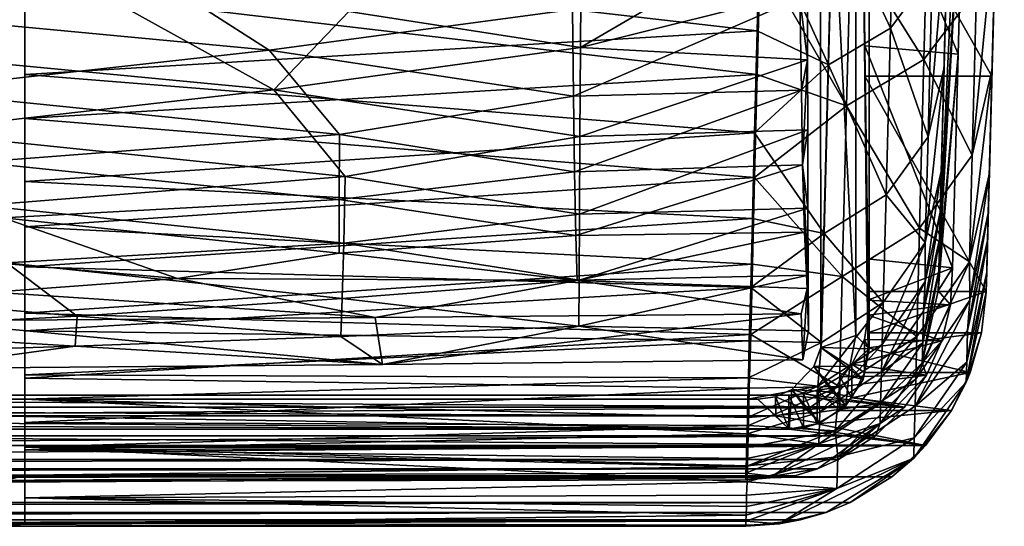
# Model space of a CAD drawing. Header units: inches. Extents: x -5.6 to 5.6, y -5.5 to 0.1.
# Tile 7 of 9: x 3.1 to 5.6, y -5.5 to -4.3. Entities that reach past the tile are written whole.
import ezdxf

# ---------------------------------------------------------------- set-up
doc = ezdxf.new("R2010")
doc.units = ezdxf.units.IN
doc.layers.get('0').update_dxf_attribs({"true_color": 0xc2ced6})

msp = doc.modelspace()

# ---------------------------------------------------------------- linework, layer by layer
for points in [[(5.2338, -0.5202), (5.1138, -3.3176), (5.115, -5.0732), (5.2338, -0.5202)], [(5.2338, -0.5202), (5.115, -5.0732), (5.2338, -5.0764), (5.2338, -0.5202)], [(5.2338, -0.5202), (5.2338, -5.0764), (5.2011, -2.8028), (5.2338, -0.5202)], [(5.2011, -2.8028), (5.2011, -5.0436), (5.1138, -3.3176), (5.2011, -2.8028)], [(5.2011, -2.8028), (5.2338, -5.0764), (5.2011, -5.0436), (5.2011, -2.8028)], [(5.4066, -4.807), (5.428, -3.9899), (5.4827, -3.2027), (5.4066, -4.807)], [(5.4066, -4.807), (5.4827, -3.2027), (5.4671, -3.7933), (5.4066, -4.807)], [(5.5247, -4.8101), (5.5656, -3.2463), (5.5461, -3.993), (5.5247, -4.8101)], [(5.5247, -4.8101), (5.55, -3.8425), (5.5656, -3.2463), (5.5247, -4.8101)], [(5.115, -5.0732), (5.1138, -3.3176), (5.2011, -5.0436), (5.115, -5.0732)], [(5.115, -5.0732), (5.1138, -3.3176), (5.1138, -3.3176), (5.115, -5.0732)], [(5.1138, -3.3176), (5.115, -5.0732), (5.115, -5.0732), (5.1138, -3.3176)], [(5.2169, -3.7755), (5.2228, -4.3322), (5.4524, -4.3523), (5.2169, -3.7755)], [(5.4671, -3.7933), (5.2169, -3.7755), (5.4524, -4.3523), (5.4671, -3.7933)], [(5.2228, -4.3322), (5.2169, -3.7755), (5.2169, -3.8425), (5.2228, -4.3322)], [(5.4066, -4.807), (5.4671, -3.7933), (5.4046, -4.8845), (5.4066, -4.807)], [(5.4671, -3.7933), (5.4524, -4.3523), (5.4046, -4.8845), (5.4671, -3.7933)], [(5.2169, -3.8425), (5.5352, -4.4067), (5.2228, -4.4067), (5.2169, -3.8425)], [(5.55, -3.8425), (5.5352, -4.4067), (5.2169, -3.8425), (5.55, -3.8425)], [(5.2169, -3.8425), (5.2228, -4.4067), (5.2228, -4.3322), (5.2169, -3.8425)], [(5.5247, -4.8101), (5.5227, -4.8876), (5.55, -3.8425), (5.5247, -4.8101)], [(5.55, -3.8425), (5.5227, -4.8876), (5.5352, -4.4067), (5.55, -3.8425)], [(5.1439, -3.9837), (5.2958, -3.8975), (5.2858, -4.2884), (5.1439, -3.9837)], [(5.3889, -4.152), (5.2858, -4.2884), (5.2958, -3.8975), (5.3889, -4.152)], [(4.9658, -4.0073), (5.1439, -3.9837), (5.1339, -4.3788), (4.9658, -4.0073)], [(5.2858, -4.2884), (5.1339, -4.3788), (5.1439, -3.9837), (5.2858, -4.2884)], [(5.3683, -4.3661), (5.3784, -3.9718), (5.1885, -4.0795), (5.3683, -4.3661)], [(5.3784, -3.9718), (5.3683, -4.3661), (5.4971, -4.1957), (5.3784, -3.9718)], [(4.9658, -4.0073), (4.9586, -4.2957), (3.1605, -4.0875), (4.9658, -4.0073)], [(4.5248, -4.3361), (4.5264, -4.0914), (5.0831, -4.0107), (4.5248, -4.3361)], [(5.0831, -4.0107), (5.0827, -4.1961), (4.5248, -4.3361), (5.0831, -4.0107)], [(5.1339, -4.3788), (4.9586, -4.2957), (4.9658, -4.0073), (5.1339, -4.3788)], [(5.428, -3.9899), (5.4176, -4.3856), (5.3784, -4.5554), (5.428, -3.9899)], [(5.3784, -4.5554), (5.3889, -4.152), (5.428, -3.9899), (5.3784, -4.5554)], [(5.4176, -4.3856), (5.428, -3.9899), (5.4066, -4.807), (5.4176, -4.3856)], [(5.5461, -3.993), (5.4971, -4.1957), (5.4866, -4.6009), (5.5461, -3.993)], [(5.4866, -4.6009), (5.5357, -4.3887), (5.5461, -3.993), (5.4866, -4.6009)], [(5.5357, -4.3887), (5.5247, -4.8101), (5.5461, -3.993), (5.5357, -4.3887)], [(5.1784, -4.4792), (5.1885, -4.0795), (4.9658, -4.1104), (5.1784, -4.4792)], [(5.1885, -4.0795), (5.1784, -4.4792), (5.3683, -4.3661), (5.1885, -4.0795)], [(3.7609, -4.3428), (3.3905, -4.1053), (2.6496, -4.2381), (3.7609, -4.3428)], [(4.9586, -4.2957), (3.1605, -4.4029), (3.1605, -4.0875), (4.9586, -4.2957)], [(3.1605, -4.0875), (3.1605, -4.4029), (3.1605, -4.5109), (3.1605, -4.0875)], [(3.1605, -4.5109), (3.1605, -4.1917), (3.1605, -4.0875), (3.1605, -4.5109)], [(3.3905, -4.1053), (3.7609, -4.3428), (4.5052, -4.2432), (3.3905, -4.1053)], [(3.9563, -4.2476), (4.5264, -4.0914), (4.5248, -4.3361), (3.9563, -4.2476)], [(4.9658, -4.1104), (3.1605, -4.1917), (4.9586, -4.4024), (4.9658, -4.1104)], [(4.9658, -4.1104), (4.9586, -4.4024), (5.1784, -4.4792), (4.9658, -4.1104)], [(5.2858, -4.2884), (5.3889, -4.152), (5.3784, -4.5554), (5.2858, -4.2884)], [(2.6678, -4.3345), (3.3192, -4.1887), (3.7723, -4.4398), (2.6678, -4.3345)], [(4.9586, -4.4024), (3.1605, -4.1917), (3.1605, -4.5109), (4.9586, -4.4024)], [(3.3192, -4.1887), (3.9563, -4.2476), (3.7723, -4.4398), (3.3192, -4.1887)], [(4.5248, -4.3361), (5.0827, -4.1961), (5.0827, -4.3667), (4.5248, -4.3361)], [(5.0827, -4.3667), (5.0827, -4.1961), (5.0634, -4.2147), (5.0827, -4.3667)], [(5.4866, -4.6009), (5.4971, -4.1957), (5.3683, -4.3661), (5.4866, -4.6009)], [(5.0634, -4.2147), (4.5052, -4.2432), (4.5076, -4.4557), (5.0634, -4.2147)], [(4.5076, -4.4557), (5.0676, -4.4413), (5.0634, -4.2147), (4.5076, -4.4557)], [(5.0827, -4.3667), (5.0634, -4.2147), (5.0676, -4.4413), (5.0827, -4.3667)], [(2.6496, -4.2381), (2.8658, -4.4417), (3.7609, -4.3428), (2.6496, -4.2381)], [(4.5076, -4.4557), (4.5052, -4.2432), (3.7609, -4.3428), (4.5076, -4.4557)], [(3.9563, -4.2476), (4.5248, -4.3361), (3.7723, -4.4398), (3.9563, -4.2476)], [(4.9586, -4.2957), (4.9524, -4.5455), (3.1605, -4.4029), (4.9586, -4.2957)], [(5.1339, -4.3788), (4.9524, -4.5455), (4.9586, -4.2957), (5.1339, -4.3788)], [(5.1339, -4.3788), (5.2858, -4.2884), (5.2752, -4.6983), (5.1339, -4.3788)], [(5.3784, -4.5554), (5.2752, -4.6983), (5.2858, -4.2884), (5.3784, -4.5554)], [(3.7723, -4.4398), (2.8739, -4.5428), (2.6678, -4.3345), (3.7723, -4.4398)], [(3.9333, -4.5499), (3.7609, -4.3428), (2.8658, -4.4417), (3.9333, -4.5499)], [(3.7609, -4.3428), (3.9333, -4.5499), (4.5076, -4.4557), (3.7609, -4.3428)], [(3.7723, -4.4398), (4.5248, -4.3361), (4.5236, -4.5548), (3.7723, -4.4398)], [(4.5236, -4.5548), (4.5248, -4.3361), (5.0827, -4.3667), (4.5236, -4.5548)], [(5.4386, -4.8771), (5.2228, -4.3322), (5.2293, -4.8553), (5.4386, -4.8771)], [(5.4524, -4.3523), (5.2228, -4.3322), (5.4386, -4.8771), (5.4524, -4.3523)], [(5.2293, -4.8553), (5.2228, -4.3322), (5.2228, -4.4067), (5.2293, -4.8553)], [(5.0827, -4.3667), (5.0832, -4.5386), (4.5236, -4.5548), (5.0827, -4.3667)], [(5.0827, -4.3667), (5.0676, -4.4413), (5.0705, -4.6242), (5.0827, -4.3667)], [(5.0832, -4.5386), (5.0827, -4.3667), (5.0705, -4.6242), (5.0832, -4.5386)], [(5.3577, -4.7796), (5.3683, -4.3661), (5.1784, -4.4792), (5.3577, -4.7796)], [(5.3683, -4.3661), (5.3577, -4.7796), (5.4866, -4.6009), (5.3683, -4.3661)], [(5.4046, -4.8845), (5.4524, -4.3523), (5.4033, -4.9336), (5.4046, -4.8845)], [(5.4524, -4.3523), (5.4386, -4.8771), (5.4033, -4.9336), (5.4524, -4.3523)], [(5.1339, -4.3788), (5.1234, -4.7933), (4.9524, -4.5455), (5.1339, -4.3788)], [(5.2752, -4.6983), (5.1234, -4.7933), (5.1339, -4.3788), (5.2752, -4.6983)], [(5.3716, -4.8153), (5.3784, -4.5554), (5.4176, -4.3856), (5.3716, -4.8153)], [(5.4176, -4.3856), (5.411, -4.6406), (5.3716, -4.8153), (5.4176, -4.3856)], [(5.4066, -4.807), (5.4084, -4.7403), (5.4176, -4.3856), (5.4066, -4.807)], [(5.4176, -4.3856), (5.4084, -4.7403), (5.411, -4.6406), (5.4176, -4.3856)], [(5.4798, -4.8621), (5.529, -4.6437), (5.5357, -4.3887), (5.4798, -4.8621)], [(5.5357, -4.3887), (5.4866, -4.6009), (5.4798, -4.8621), (5.5357, -4.3887)], [(5.5247, -4.8101), (5.5357, -4.3887), (5.5264, -4.7434), (5.5247, -4.8101)], [(5.5357, -4.3887), (5.529, -4.6437), (5.5264, -4.7434), (5.5357, -4.3887)], [(4.9586, -4.4024), (3.1605, -4.5109), (4.9524, -4.6553), (4.9586, -4.4024)], [(3.1605, -4.4029), (4.9524, -4.5455), (3.1605, -4.6652), (3.1605, -4.4029)], [(3.1605, -4.4029), (3.1605, -4.6652), (3.1605, -4.7765), (3.1605, -4.4029)], [(3.1605, -4.7765), (3.1605, -4.5109), (3.1605, -4.4029), (3.1605, -4.7765)], [(5.1784, -4.4792), (4.9586, -4.4024), (4.9524, -4.6553), (5.1784, -4.4792)], [(5.5214, -4.9354), (5.2293, -4.9354), (5.2228, -4.4067), (5.5214, -4.9354)], [(5.5352, -4.4067), (5.5214, -4.9354), (5.2228, -4.4067), (5.5352, -4.4067)], [(5.2228, -4.4067), (5.2293, -4.9354), (5.2293, -4.8553), (5.2228, -4.4067)], [(5.5227, -4.8876), (5.5214, -4.9367), (5.5352, -4.4067), (5.5227, -4.8876)], [(5.5352, -4.4067), (5.5214, -4.9367), (5.5214, -4.9354), (5.5352, -4.4067)], [(2.8658, -4.4417), (3.0456, -4.6175), (3.9333, -4.5499), (2.8658, -4.4417)], [(2.8739, -4.5428), (3.7723, -4.4398), (3.9476, -4.653), (2.8739, -4.5428)], [(4.5236, -4.5548), (3.9476, -4.653), (3.7723, -4.4398), (4.5236, -4.5548)], [(5.0676, -4.4413), (4.5076, -4.4557), (4.5105, -4.6412), (5.0676, -4.4413)], [(4.5105, -4.6412), (5.0705, -4.6242), (5.0676, -4.4413), (4.5105, -4.6412)], [(4.5105, -4.6412), (4.5076, -4.4557), (3.9333, -4.5499), (4.5105, -4.6412)], [(5.1784, -4.4792), (4.9524, -4.6553), (5.1679, -4.8983), (5.1784, -4.4792)], [(5.1784, -4.4792), (5.1679, -4.8983), (5.3577, -4.7796), (5.1784, -4.4792)], [(3.1605, -4.5109), (3.1605, -4.7765), (4.9524, -4.6553), (3.1605, -4.5109)], [(3.9476, -4.653), (3.0552, -4.7238), (2.8739, -4.5428), (3.9476, -4.653)], [(4.5226, -4.7457), (4.5236, -4.5548), (5.0832, -4.5386), (4.5226, -4.7457)], [(5.0832, -4.5386), (5.0833, -4.7309), (4.5226, -4.7457), (5.0832, -4.5386)], [(5.0833, -4.7309), (5.0832, -4.5386), (5.0705, -4.6242), (5.0833, -4.7309)], [(3.9329, -4.7091), (3.9333, -4.5499), (3.0456, -4.6175), (3.9329, -4.7091)], [(3.1605, -4.6652), (4.9524, -4.5455), (4.9471, -4.7557), (3.1605, -4.6652)], [(3.9333, -4.5499), (3.9329, -4.7091), (4.5105, -4.6412), (3.9333, -4.5499)], [(3.9476, -4.653), (4.5236, -4.5548), (4.5226, -4.7457), (3.9476, -4.653)], [(4.9524, -4.5455), (5.1234, -4.7933), (4.9471, -4.7557), (4.9524, -4.5455)], [(5.2752, -4.6983), (5.3784, -4.5554), (5.3716, -4.8153), (5.2752, -4.6983)], [(5.4798, -4.8621), (5.4866, -4.6009), (5.3577, -4.7796), (5.4798, -4.8621)], [(3.0456, -4.6175), (3.1072, -4.7542), (3.9329, -4.7091), (3.0456, -4.6175)], [(4.5137, -4.7982), (4.5105, -4.6412), (3.9329, -4.7091), (4.5137, -4.7982)], [(5.0705, -4.6242), (4.5105, -4.6412), (4.5137, -4.7982), (5.0705, -4.6242)], [(4.5137, -4.7982), (5.0754, -4.7893), (5.0705, -4.6242), (4.5137, -4.7982)], [(5.0705, -4.6242), (5.0754, -4.7893), (5.0837, -4.895), (5.0705, -4.6242)], [(5.0837, -4.895), (5.0833, -4.7309), (5.0705, -4.6242), (5.0837, -4.895)], [(5.3717, -4.9105), (5.3716, -4.8153), (5.411, -4.6406), (5.3717, -4.9105)], [(5.411, -4.6406), (5.4084, -4.7403), (5.3717, -4.9105), (5.411, -4.6406)], [(3.0552, -4.7238), (3.9476, -4.653), (3.9437, -4.8168), (3.0552, -4.7238)], [(3.1605, -4.7765), (4.9471, -4.8681), (4.9524, -4.6553), (3.1605, -4.7765)], [(3.1605, -4.6652), (4.9471, -4.7557), (3.1605, -4.8746), (3.1605, -4.6652)], [(3.1605, -4.6652), (3.1605, -4.8746), (3.1605, -4.9885), (3.1605, -4.6652)], [(3.1605, -4.9885), (3.1605, -4.7765), (3.1605, -4.6652), (3.1605, -4.9885)], [(4.5226, -4.7457), (3.9437, -4.8168), (3.9476, -4.653), (4.5226, -4.7457)], [(4.9524, -4.6553), (4.9471, -4.8681), (5.1679, -4.8983), (4.9524, -4.6553)], [(5.529, -4.6437), (5.4798, -4.8621), (5.4806, -4.9562), (5.529, -4.6437)], [(5.4806, -4.9562), (5.5264, -4.7434), (5.529, -4.6437), (5.4806, -4.9562)], [(3.9328, -4.8413), (3.9329, -4.7091), (3.1072, -4.7542), (3.9328, -4.8413)], [(3.9329, -4.7091), (3.9328, -4.8413), (4.5137, -4.7982), (3.9329, -4.7091)], [(5.1234, -4.7933), (5.2752, -4.6983), (5.2684, -4.9625), (5.1234, -4.7933)], [(5.3716, -4.8153), (5.2684, -4.9625), (5.2752, -4.6983), (5.3716, -4.8153)], [(3.9437, -4.8168), (3.1168, -4.8646), (3.0552, -4.7238), (3.9437, -4.8168)], [(4.5218, -4.9073), (4.5226, -4.7457), (5.0833, -4.7309), (4.5218, -4.9073)], [(5.0833, -4.7309), (5.0837, -4.895), (4.5218, -4.9073), (5.0833, -4.7309)], [(2.2449, -4.7925), (3.5359, -4.9038), (3.1072, -4.7542), (2.2449, -4.7925)], [(3.1072, -4.7542), (3.5359, -4.9038), (3.9328, -4.8413), (3.1072, -4.7542)], [(4.9429, -4.9259), (3.1605, -4.8746), (4.9471, -4.7557), (4.9429, -4.9259)], [(3.9437, -4.8168), (4.5226, -4.7457), (4.5218, -4.9073), (3.9437, -4.8168)], [(4.9429, -4.9259), (4.9471, -4.7557), (5.1234, -4.7933), (4.9429, -4.9259)], [(5.3672, -4.9838), (5.3717, -4.9105), (5.4084, -4.7403), (5.3672, -4.9838)], [(5.4084, -4.7403), (5.4066, -4.807), (5.3672, -4.9838), (5.4084, -4.7403)], [(5.4754, -5.0311), (5.5247, -4.8101), (5.5264, -4.7434), (5.4754, -5.0311)], [(5.5264, -4.7434), (5.4806, -4.9562), (5.4754, -5.0311), (5.5264, -4.7434)], [(3.1605, -4.7765), (3.1605, -4.9885), (4.9471, -4.8681), (3.1605, -4.7765)], [(5.3508, -5.0461), (5.3577, -4.7796), (5.1679, -4.8983), (5.3508, -5.0461)], [(5.3577, -4.7796), (5.3508, -5.0461), (5.4798, -4.8621), (5.3577, -4.7796)], [(2.2449, -4.7925), (3.0821, -4.9366), (3.5359, -4.9038), (2.2449, -4.7925)], [(3.9328, -4.8413), (4.5167, -4.9084), (4.5137, -4.7982), (3.9328, -4.8413)], [(5.0754, -4.7893), (4.5137, -4.7982), (4.5167, -4.9084), (5.0754, -4.7893)], [(4.5167, -4.9084), (5.0815, -4.928), (5.0754, -4.7893), (4.5167, -4.9084)], [(4.9429, -4.9259), (5.1234, -4.7933), (5.1167, -5.0604), (4.9429, -4.9259)], [(5.0837, -4.895), (5.0754, -4.7893), (5.0815, -4.928), (5.0837, -4.895)], [(5.2684, -4.9625), (5.1167, -5.0604), (5.1234, -4.7933), (5.2684, -4.9625)], [(5.4066, -4.807), (5.4046, -4.8845), (5.3652, -5.0614), (5.4066, -4.807)], [(5.3652, -5.0614), (5.3672, -4.9838), (5.4066, -4.807), (5.3652, -5.0614)], [(5.5247, -4.8101), (5.4754, -5.0311), (5.4734, -5.1087), (5.5247, -4.8101)], [(5.4734, -5.1087), (5.5227, -4.8876), (5.5247, -4.8101), (5.4734, -5.1087)], [(3.1168, -4.8646), (3.9437, -4.8168), (3.9399, -4.9528), (3.1168, -4.8646)], [(4.5218, -4.9073), (3.9399, -4.9528), (3.9437, -4.8168), (4.5218, -4.9073)], [(5.2658, -5.0658), (5.2684, -4.9625), (5.3716, -4.8153), (5.2658, -5.0658)], [(5.3716, -4.8153), (5.3717, -4.9105), (5.2658, -5.0658), (5.3716, -4.8153)], [(4.5167, -4.9084), (3.9328, -4.8413), (3.5359, -4.9038), (4.5167, -4.9084)], [(5.2293, -4.8553), (5.2306, -4.9567), (5.4386, -4.8771), (5.2293, -4.8553)], [(5.2306, -4.9567), (5.2293, -4.8553), (5.2293, -4.9354), (5.2306, -4.9567)], [(2.2465, -4.9044), (3.1168, -4.8646), (3.2891, -4.9955), (2.2465, -4.9044)], [(3.9399, -4.9528), (3.2891, -4.9955), (3.1168, -4.8646), (3.9399, -4.9528)], [(4.9429, -5.0405), (4.9471, -4.8681), (3.1605, -4.9885), (4.9429, -5.0405)], [(3.1605, -4.8746), (4.9429, -4.9259), (3.1605, -5.0322), (3.1605, -4.8746)], [(3.1605, -4.8746), (3.1605, -5.0322), (3.1605, -5.148), (3.1605, -4.8746)], [(3.1605, -5.148), (3.1605, -4.9885), (3.1605, -4.8746), (3.1605, -5.148)], [(4.9429, -5.0405), (5.1679, -4.8983), (4.9471, -4.8681), (4.9429, -5.0405)], [(5.4332, -4.968), (5.4386, -4.8771), (5.2306, -4.9567), (5.4332, -4.968)], [(5.3482, -5.1503), (5.4806, -4.9562), (5.4798, -4.8621), (5.3482, -5.1503)], [(5.4798, -4.8621), (5.3508, -5.0461), (5.3482, -5.1503), (5.4798, -4.8621)], [(5.4033, -4.9336), (5.4386, -4.8771), (5.4332, -4.968), (5.4033, -4.9336)], [(3.2891, -4.9955), (2.6357, -5.0299), (2.2465, -4.9044), (3.2891, -4.9955)], [(4.0213, -4.9993), (3.5359, -4.9038), (3.0821, -4.9366), (4.0213, -4.9993)], [(3.5359, -4.9038), (4.0213, -4.9993), (4.5167, -4.9084), (3.5359, -4.9038)], [(3.9399, -4.9528), (4.5218, -4.9073), (4.5213, -5.0207), (3.9399, -4.9528)], [(4.5213, -5.0207), (4.5218, -4.9073), (5.0837, -4.895), (4.5213, -5.0207)], [(5.0837, -4.895), (5.0849, -5.0321), (4.5213, -5.0207), (5.0837, -4.895)], [(5.1612, -5.1685), (5.1679, -4.8983), (4.9429, -5.0405), (5.1612, -5.1685)], [(5.0815, -4.928), (5.0849, -5.0321), (5.0837, -4.895), (5.0815, -4.928)], [(5.1679, -4.8983), (5.1612, -5.1685), (5.3508, -5.0461), (5.1679, -4.8983)], [(5.3639, -5.1105), (5.3652, -5.0614), (5.4046, -4.8845), (5.3639, -5.1105)], [(5.4046, -4.8845), (5.4033, -4.9336), (5.3639, -5.1105), (5.4046, -4.8845)], [(5.4721, -5.1579), (5.5214, -4.9367), (5.5227, -4.8876), (5.4721, -5.1579)], [(5.5227, -4.8876), (5.4734, -5.1087), (5.4721, -5.1579), (5.5227, -4.8876)], [(3.1605, -5.0322), (4.9429, -4.9259), (4.9396, -5.0562), (3.1605, -5.0322)], [(4.5167, -4.9084), (4.0213, -4.9993), (5.0669, -4.99), (4.5167, -4.9084)], [(5.0669, -4.99), (5.0815, -4.928), (4.5167, -4.9084), (5.0669, -4.99)], [(5.1167, -5.0604), (4.9396, -5.0562), (4.9429, -4.9259), (5.1167, -5.0604)], [(5.0815, -4.928), (5.0669, -4.99), (5.0713, -5.1031), (5.0815, -4.928)], [(5.0713, -5.1031), (5.0849, -5.0321), (5.0815, -4.928), (5.0713, -5.1031)], [(5.3717, -4.9105), (5.3672, -4.9838), (5.264, -5.1327), (5.3717, -4.9105)], [(5.264, -5.1327), (5.2658, -5.0658), (5.3717, -4.9105), (5.264, -5.1327)], [(3.0821, -4.9366), (2.9044, -5.0073), (4.0213, -4.9993), (3.0821, -4.9366)], [(3.2891, -4.9955), (3.9399, -4.9528), (3.9368, -5.0459), (3.2891, -4.9955)], [(4.5213, -5.0207), (3.9368, -5.0459), (3.9399, -4.9528), (4.5213, -5.0207)], [(5.2293, -4.9354), (5.5214, -4.9354), (5.2306, -5.0366), (5.2293, -4.9354)], [(5.2293, -4.9354), (5.2306, -5.0366), (5.2306, -4.9567), (5.2293, -4.9354)], [(5.51, -5.0366), (5.2306, -5.0366), (5.5214, -4.9354), (5.51, -5.0366)], [(5.4033, -4.9336), (5.4332, -4.968), (5.3639, -5.1105), (5.4033, -4.9336)], [(5.5214, -4.9367), (5.4721, -5.1579), (5.51, -5.0366), (5.5214, -4.9367)], [(5.5214, -4.9367), (5.51, -5.0366), (5.5214, -4.9354), (5.5214, -4.9367)], [(5.2684, -4.9625), (5.2658, -5.0658), (5.1075, -5.1675), (5.2684, -4.9625)], [(5.1075, -5.1675), (5.1167, -5.0604), (5.2684, -4.9625), (5.1075, -5.1675)], [(5.4332, -4.968), (5.2306, -4.9567), (5.2311, -4.9932), (5.4332, -4.968)], [(5.2311, -4.9932), (5.2306, -4.9567), (5.2306, -5.0366), (5.2311, -4.9932)], [(5.4332, -4.968), (5.2311, -4.9932), (5.4119, -5.0561), (5.4332, -4.968)], [(5.4806, -4.9562), (5.3482, -5.1503), (5.3464, -5.2172), (5.4806, -4.9562)], [(5.3464, -5.2172), (5.4754, -5.0311), (5.4806, -4.9562), (5.3464, -5.2172)], [(5.4119, -5.0561), (5.3639, -5.1105), (5.4332, -4.968), (5.4119, -5.0561)], [(2.6357, -5.0299), (3.2891, -4.9955), (3.2844, -5.0694), (2.6357, -5.0299)], [(4.0213, -4.9993), (2.9044, -5.0073), (4.0391, -5.1146), (4.0213, -4.9993)], [(3.1605, -4.9885), (3.1605, -5.148), (4.9429, -5.0405), (3.1605, -4.9885)], [(3.9368, -5.0459), (3.2844, -5.0694), (3.2891, -4.9955), (3.9368, -5.0459)], [(5.0669, -4.99), (4.0213, -4.9993), (4.0391, -5.1146), (5.0669, -4.99)], [(5.0669, -4.99), (4.0391, -5.1146), (5.0713, -5.1031), (5.0669, -4.99)], [(5.4119, -5.0561), (5.2311, -4.9932), (5.2225, -5.0533), (5.4119, -5.0561)], [(5.2225, -5.0533), (5.2311, -4.9932), (5.2311, -5.0736), (5.2225, -5.0533)], [(5.2306, -5.0366), (5.2311, -5.0736), (5.2311, -4.9932), (5.2306, -5.0366)], [(5.264, -5.1327), (5.3672, -4.9838), (5.3652, -5.0614), (5.264, -5.1327)], [(2.885, -5.1247), (4.0391, -5.1146), (2.9044, -5.0073), (2.885, -5.1247)], [(4.5213, -5.0207), (4.0391, -5.1146), (3.9368, -5.0459), (4.5213, -5.0207)], [(4.5213, -5.0207), (5.0713, -5.1031), (4.0391, -5.1146), (4.5213, -5.0207)], [(5.0713, -5.1031), (4.5213, -5.0207), (5.0849, -5.0321), (5.0713, -5.1031)], [(2.5348, -5.0932), (2.6357, -5.0299), (3.2844, -5.0694), (2.5348, -5.0932)], [(3.1605, -5.0322), (4.9396, -5.0562), (3.1605, -5.1397), (3.1605, -5.0322)], [(3.1605, -5.0322), (3.1605, -5.1397), (3.1605, -5.2569), (3.1605, -5.0322)], [(3.1605, -5.2569), (3.1605, -5.148), (3.1605, -5.0322), (3.1605, -5.2569)], [(3.1605, -5.148), (4.9396, -5.1723), (4.9429, -5.0405), (3.1605, -5.148)], [(4.0391, -5.1146), (3.2844, -5.0694), (3.9368, -5.0459), (4.0391, -5.1146)], [(4.9429, -5.0405), (4.9396, -5.1723), (5.1612, -5.1685), (4.9429, -5.0405)], [(5.2011, -5.0436), (5.1861, -5.119), (5.115, -5.0732), (5.2011, -5.0436)], [(5.3508, -5.0461), (5.1612, -5.1685), (5.1503, -5.2774), (5.3508, -5.0461)], [(5.1503, -5.2774), (5.3482, -5.1503), (5.3508, -5.0461), (5.1503, -5.2774)], [(5.1861, -5.119), (5.2011, -5.0436), (5.2338, -5.0764), (5.1861, -5.119)], [(5.51, -5.0366), (5.2311, -5.0736), (5.2306, -5.0366), (5.51, -5.0366)], [(5.51, -5.0366), (5.4815, -5.1345), (5.2311, -5.0736), (5.51, -5.0366)], [(5.4734, -5.1087), (5.4754, -5.0311), (5.3464, -5.2172), (5.4734, -5.1087)], [(5.4815, -5.1345), (5.51, -5.0366), (5.4721, -5.1579), (5.4815, -5.1345)], [(3.2844, -5.0694), (2.885, -5.1247), (2.5348, -5.0932), (3.2844, -5.0694)], [(3.2844, -5.0694), (4.0391, -5.1146), (2.885, -5.1247), (3.2844, -5.0694)], [(3.1605, -5.1397), (4.9396, -5.0562), (4.9374, -5.1471), (3.1605, -5.1397)], [(4.9396, -5.0562), (5.1167, -5.0604), (4.9374, -5.1471), (4.9396, -5.0562)], [(5.1167, -5.0604), (5.1075, -5.1675), (4.9374, -5.1471), (5.1167, -5.0604)], [(5.098, -5.1193), (5.115, -5.0732), (5.1861, -5.119), (5.098, -5.1193)], [(5.115, -5.0732), (5.098, -5.1193), (5.2189, -5.1517), (5.115, -5.0732)], [(5.098, -5.1193), (5.115, -5.0732), (5.115, -5.0732), (5.098, -5.1193)], [(5.115, -5.0732), (5.098, -5.1193), (5.098, -5.1193), (5.115, -5.0732)], [(5.1123, -5.2318), (5.1075, -5.1675), (5.2658, -5.0658), (5.1123, -5.2318)], [(5.2658, -5.0658), (5.264, -5.1327), (5.1123, -5.2318), (5.2658, -5.0658)], [(5.2189, -5.1517), (5.2338, -5.0764), (5.115, -5.0732), (5.2189, -5.1517)], [(5.2338, -5.0764), (5.2189, -5.1517), (5.1861, -5.119), (5.2338, -5.0764)], [(5.1912, -5.1141), (5.4119, -5.0561), (5.2225, -5.0533), (5.1912, -5.1141)], [(5.1912, -5.1141), (5.2225, -5.0533), (5.2225, -5.1345), (5.1912, -5.1141)], [(5.3746, -5.1405), (5.4119, -5.0561), (5.1912, -5.1141), (5.3746, -5.1405)], [(5.2311, -5.0736), (5.2225, -5.1345), (5.2225, -5.0533), (5.2311, -5.0736)], [(5.4815, -5.1345), (5.2225, -5.1345), (5.2311, -5.0736), (5.4815, -5.1345)], [(5.262, -5.2104), (5.3652, -5.0614), (5.3639, -5.1105), (5.262, -5.2104)], [(5.3652, -5.0614), (5.262, -5.2104), (5.264, -5.1327), (5.3652, -5.0614)], [(5.3639, -5.1105), (5.4119, -5.0561), (5.3746, -5.1405), (5.3639, -5.1105)], [(5.044, -5.1759), (5.098, -5.1193), (5.1434, -5.1828), (5.044, -5.1759)], [(5.1762, -5.2156), (5.098, -5.1193), (5.044, -5.1759), (5.1762, -5.2156)], [(5.098, -5.1193), (5.044, -5.1759), (5.044, -5.1759), (5.098, -5.1193)], [(5.044, -5.1759), (5.098, -5.1193), (5.098, -5.1193), (5.044, -5.1759)], [(5.1861, -5.119), (5.1434, -5.1828), (5.098, -5.1193), (5.1861, -5.119)], [(5.1762, -5.2156), (5.2189, -5.1517), (5.098, -5.1193), (5.1762, -5.2156)], [(5.1762, -5.2156), (5.1434, -5.1828), (5.1861, -5.119), (5.1762, -5.2156)], [(5.1912, -5.1141), (5.1615, -5.1452), (5.3746, -5.1405), (5.1912, -5.1141)], [(5.1615, -5.1452), (5.1912, -5.1141), (5.1912, -5.1961), (5.1615, -5.1452)], [(5.1861, -5.119), (5.2189, -5.1517), (5.1762, -5.2156), (5.1861, -5.119)], [(5.2225, -5.1345), (5.1912, -5.1961), (5.1912, -5.1141), (5.2225, -5.1345)], [(5.3639, -5.1105), (5.2607, -5.2596), (5.262, -5.2104), (5.3639, -5.1105)], [(5.3639, -5.1105), (5.3746, -5.1405), (5.2607, -5.2596), (5.3639, -5.1105)], [(5.4721, -5.1579), (5.4734, -5.1087), (5.3444, -5.295), (5.4721, -5.1579)], [(5.3464, -5.2172), (5.3444, -5.295), (5.4734, -5.1087), (5.3464, -5.2172)], [(3.1605, -5.1996), (3.1605, -5.1397), (4.9374, -5.1471), (3.1605, -5.1996)], [(3.1605, -5.1397), (3.1605, -5.1996), (3.1605, -5.3175), (3.1605, -5.1397)], [(3.1605, -5.3175), (3.1605, -5.2569), (3.1605, -5.1397), (3.1605, -5.3175)], [(4.9361, -5.1996), (3.1605, -5.1996), (4.9374, -5.1471), (4.9361, -5.1996)], [(3.1605, -5.148), (3.1605, -5.2569), (4.9396, -5.1723), (3.1605, -5.148)], [(5.1075, -5.1675), (4.9361, -5.1996), (4.9374, -5.1471), (5.1075, -5.1675)], [(5.1063, -5.1774), (5.3746, -5.1405), (5.1615, -5.1452), (5.1063, -5.1774)], [(5.3207, -5.2194), (5.3746, -5.1405), (5.1063, -5.1774), (5.3207, -5.2194)], [(5.1063, -5.1774), (5.1615, -5.1452), (5.1615, -5.2276), (5.1063, -5.1774)], [(5.1123, -5.2318), (5.264, -5.1327), (5.262, -5.2104), (5.1123, -5.2318)], [(5.1912, -5.1961), (5.1615, -5.2276), (5.1615, -5.1452), (5.1912, -5.1961)], [(5.1912, -5.1961), (5.2225, -5.1345), (5.4815, -5.1345), (5.1912, -5.1961)], [(5.4357, -5.2276), (5.1912, -5.1961), (5.4815, -5.1345), (5.4357, -5.2276)], [(5.2607, -5.2596), (5.3746, -5.1405), (5.3207, -5.2194), (5.2607, -5.2596)], [(5.4721, -5.1579), (5.4357, -5.2276), (5.4815, -5.1345), (5.4721, -5.1579)], [(3.1605, -5.2569), (4.9374, -5.2644), (4.9396, -5.1723), (3.1605, -5.2569)], [(4.9349, -5.245), (5.1075, -5.1675), (5.1123, -5.2318), (4.9349, -5.245)], [(5.1075, -5.1675), (4.9349, -5.245), (4.9361, -5.1996), (5.1075, -5.1675)], [(5.1612, -5.1685), (4.9374, -5.2644), (5.1503, -5.2774), (5.1612, -5.1685)], [(4.9396, -5.1723), (4.9374, -5.2644), (5.1612, -5.1685), (4.9396, -5.1723)], [(5.3482, -5.1503), (5.1503, -5.2774), (5.1568, -5.3411), (5.3482, -5.1503)], [(5.1568, -5.3411), (5.3464, -5.2172), (5.3482, -5.1503), (5.1568, -5.3411)], [(5.3444, -5.295), (5.3431, -5.3442), (5.4721, -5.1579), (5.3444, -5.295)], [(5.4721, -5.1579), (5.3431, -5.3442), (5.4357, -5.2276), (5.4721, -5.1579)], [(-5.3207, -5.2194), (5.3207, -5.2194), (0, -5.1901), (-5.3207, -5.2194)], [(5.3207, -5.2194), (5.0369, -5.1901), (0, -5.1901), (5.3207, -5.2194)], [(0, -5.1901), (5.0369, -5.1901), (5.0369, -5.2731), (0, -5.1901)], [(5.0369, -5.2731), (0, -5.2731), (0, -5.1901), (5.0369, -5.2731)], [(5.004, -5.1936), (5.0043, -5.2405), (4.9608, -5.1997), (5.004, -5.1936)], [(5.037, -5.2732), (5.004, -5.1936), (4.9608, -5.1997), (5.037, -5.2732)], [(4.9608, -5.1997), (5.004, -5.1936), (5.004, -5.1936), (4.9608, -5.1997)], [(5.004, -5.1936), (4.9608, -5.1997), (4.9608, -5.1997), (5.004, -5.1936)], [(5.004, -5.1936), (5.044, -5.1759), (5.0796, -5.2255), (5.004, -5.1936)], [(5.004, -5.1936), (5.037, -5.2732), (5.044, -5.1759), (5.004, -5.1936)], [(5.044, -5.1759), (5.044, -5.1759), (5.004, -5.1936), (5.044, -5.1759)], [(5.004, -5.1936), (5.004, -5.1936), (5.044, -5.1759), (5.004, -5.1936)], [(5.0796, -5.2255), (5.0043, -5.2405), (5.004, -5.1936), (5.0796, -5.2255)], [(5.0369, -5.1901), (5.3207, -5.2194), (5.0727, -5.1869), (5.0369, -5.1901)], [(5.0369, -5.1901), (5.0727, -5.1869), (5.0727, -5.2698), (5.0369, -5.1901)], [(5.0727, -5.2698), (5.0369, -5.2731), (5.0369, -5.1901), (5.0727, -5.2698)], [(5.1123, -5.2582), (5.044, -5.1759), (5.037, -5.2732), (5.1123, -5.2582)], [(5.1434, -5.1828), (5.0796, -5.2255), (5.044, -5.1759), (5.1434, -5.1828)], [(5.044, -5.1759), (5.1123, -5.2582), (5.1762, -5.2156), (5.044, -5.1759)], [(5.1063, -5.1774), (5.0727, -5.1869), (5.3207, -5.2194), (5.1063, -5.1774)], [(5.0727, -5.1869), (5.1063, -5.1774), (5.1063, -5.2603), (5.0727, -5.1869)], [(5.1063, -5.2603), (5.0727, -5.2698), (5.0727, -5.1869), (5.1063, -5.2603)], [(5.0796, -5.2255), (5.1434, -5.1828), (5.1762, -5.2156), (5.0796, -5.2255)], [(5.1615, -5.2276), (5.1063, -5.2603), (5.1063, -5.1774), (5.1615, -5.2276)], [(5.1912, -5.1961), (5.4357, -5.2276), (5.1615, -5.2276), (5.1912, -5.1961)], [(5.3207, -5.2194), (-5.3207, -5.2194), (-5.2491, -5.2898), (5.3207, -5.2194)], [(-5.2491, -5.2898), (5.2491, -5.2898), (5.3207, -5.2194), (-5.2491, -5.2898)], [(-4.9682, -5.1997), (-5.037, -5.2732), (5.037, -5.2732), (-4.9682, -5.1997)], [(-5.0043, -5.2405), (-4.9682, -5.1997), (5.0043, -5.2405), (-5.0043, -5.2405)], [(-4.9682, -5.1997), (4.9608, -5.1997), (5.0043, -5.2405), (-4.9682, -5.1997)], [(-4.9682, -5.1997), (-4.9682, -5.1997), (4.9608, -5.1997), (-4.9682, -5.1997)], [(4.9608, -5.1997), (4.9608, -5.1997), (-4.9682, -5.1997), (4.9608, -5.1997)], [(4.9608, -5.1997), (-4.9682, -5.1997), (5.037, -5.2732), (4.9608, -5.1997)], [(3.1605, -5.1996), (4.9361, -5.1996), (4.9349, -5.245), (3.1605, -5.1996)], [(4.9339, -5.2844), (3.1605, -5.1996), (4.9349, -5.245), (4.9339, -5.2844)], [(4.9339, -5.2844), (3.1605, -5.3243), (3.1605, -5.1996), (4.9339, -5.2844)], [(3.1605, -5.1996), (3.1605, -5.3243), (3.1605, -5.4423), (3.1605, -5.1996)], [(3.1605, -5.4423), (3.1605, -5.3175), (3.1605, -5.1996), (3.1605, -5.4423)], [(5.1762, -5.2156), (5.1123, -5.2582), (5.0796, -5.2255), (5.1762, -5.2156)], [(5.2607, -5.2596), (5.1102, -5.3096), (5.262, -5.2104), (5.2607, -5.2596)], [(5.262, -5.2104), (5.1102, -5.3096), (5.1123, -5.2318), (5.262, -5.2104)], [(5.3444, -5.295), (5.3464, -5.2172), (5.1568, -5.3411), (5.3444, -5.295)], [(5.2491, -5.2898), (5.2607, -5.2596), (5.3207, -5.2194), (5.2491, -5.2898)], [(5.037, -5.2732), (-5.037, -5.2732), (-5.0043, -5.2405), (5.037, -5.2732)], [(-5.0043, -5.2405), (5.0043, -5.2405), (5.037, -5.2732), (-5.0043, -5.2405)], [(4.9339, -5.2844), (5.1123, -5.2318), (5.1102, -5.3096), (4.9339, -5.2844)], [(5.1123, -5.2318), (4.9339, -5.2844), (4.9349, -5.245), (5.1123, -5.2318)], [(5.0043, -5.2405), (5.0796, -5.2255), (5.1123, -5.2582), (5.0043, -5.2405)], [(5.1123, -5.2582), (5.037, -5.2732), (5.0043, -5.2405), (5.1123, -5.2582)], [(5.1063, -5.2603), (5.1615, -5.2276), (5.4357, -5.2276), (5.1063, -5.2603)], [(5.3722, -5.3138), (5.1063, -5.2603), (5.4357, -5.2276), (5.3722, -5.3138)], [(5.3431, -5.3442), (5.3722, -5.3138), (5.4357, -5.2276), (5.3431, -5.3442)], [(3.1605, -5.3175), (4.9374, -5.2644), (3.1605, -5.2569), (3.1605, -5.3175)], [(4.9361, -5.3175), (4.9374, -5.2644), (3.1605, -5.3175), (4.9361, -5.3175)], [(5.1503, -5.2774), (4.9374, -5.2644), (4.9361, -5.3175), (5.1503, -5.2774)], [(5.107, -5.3705), (4.9963, -5.3891), (5.2607, -5.2596), (5.107, -5.3705)], [(4.9963, -5.3891), (5.1102, -5.3096), (5.2607, -5.2596), (4.9963, -5.3891)], [(5.0369, -5.2731), (5.0727, -5.2698), (5.3722, -5.3138), (5.0369, -5.2731)], [(5.1063, -5.2603), (5.3722, -5.3138), (5.0727, -5.2698), (5.1063, -5.2603)], [(5.107, -5.3705), (5.2607, -5.2596), (5.1588, -5.3479), (5.107, -5.3705)], [(5.1588, -5.3479), (5.2607, -5.2596), (5.2491, -5.2898), (5.1588, -5.3479)], [(-5.3722, -5.3138), (0, -5.2731), (5.3722, -5.3138), (-5.3722, -5.3138)], [(5.2491, -5.2898), (-5.2491, -5.2898), (-5.1588, -5.3479), (5.2491, -5.2898)], [(-5.1588, -5.3479), (5.1588, -5.3479), (5.2491, -5.2898), (-5.1588, -5.3479)], [(5.3722, -5.3138), (0, -5.2731), (5.0369, -5.2731), (5.3722, -5.3138)], [(3.1605, -5.3243), (4.9339, -5.2844), (4.933, -5.3177), (3.1605, -5.3243)], [(5.1102, -5.3096), (4.933, -5.3177), (4.9339, -5.2844), (5.1102, -5.3096)], [(4.9349, -5.363), (5.1568, -5.3411), (5.1503, -5.2774), (4.9349, -5.363)], [(5.1503, -5.2774), (4.9361, -5.3175), (4.9349, -5.363), (5.1503, -5.2774)], [(-5.2895, -5.3905), (-5.3722, -5.3138), (5.3722, -5.3138), (-5.2895, -5.3905)], [(5.3722, -5.3138), (5.2895, -5.3905), (-5.2895, -5.3905), (5.3722, -5.3138)], [(3.1605, -5.3175), (4.9349, -5.363), (4.9361, -5.3175), (3.1605, -5.3175)], [(4.9339, -5.4024), (4.9349, -5.363), (3.1605, -5.3175), (4.9339, -5.4024)], [(4.9339, -5.4024), (3.1605, -5.3175), (3.1605, -5.4423), (4.9339, -5.4024)], [(4.9323, -5.345), (3.1605, -5.3243), (4.933, -5.3177), (4.9323, -5.345)], [(5.1102, -5.3096), (4.9963, -5.3891), (4.9313, -5.3814), (5.1102, -5.3096)], [(5.1102, -5.3096), (4.9313, -5.3814), (4.9317, -5.3662), (5.1102, -5.3096)], [(4.9323, -5.345), (5.1102, -5.3096), (4.9317, -5.3662), (4.9323, -5.345)], [(5.1102, -5.3096), (4.9323, -5.345), (4.933, -5.3177), (5.1102, -5.3096)], [(5.3431, -5.3442), (5.3444, -5.295), (5.1547, -5.419), (5.3431, -5.3442)], [(5.1568, -5.3411), (5.1547, -5.419), (5.3444, -5.295), (5.1568, -5.3411)], [(5.2895, -5.3905), (5.3722, -5.3138), (5.3431, -5.3442), (5.2895, -5.3905)], [(3.1605, -5.3243), (4.9323, -5.345), (4.9317, -5.3662), (3.1605, -5.3243)], [(4.9317, -5.3662), (3.1605, -5.386), (3.1605, -5.3243), (4.9317, -5.3662)], [(3.1605, -5.3243), (3.1605, -5.386), (3.1605, -5.5041), (3.1605, -5.3243)], [(3.1605, -5.5041), (3.1605, -5.4423), (3.1605, -5.3243), (3.1605, -5.5041)], [(5.1547, -5.419), (5.1568, -5.3411), (4.9339, -5.4024), (5.1547, -5.419)], [(5.1568, -5.3411), (4.9349, -5.363), (4.9339, -5.4024), (5.1568, -5.3411)], [(5.1588, -5.3479), (-5.1588, -5.3479), (-5.107, -5.3705), (5.1588, -5.3479)], [(-5.107, -5.3705), (5.107, -5.3705), (5.1588, -5.3479), (-5.107, -5.3705)], [(4.9313, -5.3814), (3.1605, -5.386), (4.9317, -5.3662), (4.9313, -5.3814)], [(5.1285, -5.4778), (5.3431, -5.3442), (5.0127, -5.5061), (5.1285, -5.4778)], [(5.0127, -5.5061), (5.3431, -5.3442), (5.1547, -5.419), (5.0127, -5.5061)], [(5.1285, -5.4778), (5.1871, -5.4534), (5.3431, -5.3442), (5.1285, -5.4778)], [(5.1871, -5.4534), (5.2895, -5.3905), (5.3431, -5.3442), (5.1871, -5.4534)], [(-5.1871, -5.4534), (-5.2895, -5.3905), (5.2895, -5.3905), (-5.1871, -5.4534)], [(5.2895, -5.3905), (5.1871, -5.4534), (-5.1871, -5.4534), (5.2895, -5.3905)], [(5.107, -5.3705), (-5.107, -5.3705), (-5.051, -5.3875), (5.107, -5.3705)], [(-5.051, -5.3875), (5.051, -5.3875), (5.107, -5.3705), (-5.051, -5.3875)], [(5.051, -5.3875), (-5.051, -5.3875), (0, -5.3974), (5.051, -5.3875)], [(2.4655, -5.4025), (5.051, -5.3875), (0, -5.3974), (2.4655, -5.4025)], [(2.4655, -5.4025), (2.7408, -5.386), (3.1605, -5.386), (2.4655, -5.4025)], [(4.9311, -5.3906), (2.4655, -5.4025), (3.1605, -5.386), (4.9311, -5.3906)], [(5.051, -5.3875), (2.4655, -5.4025), (4.931, -5.3974), (5.051, -5.3875)], [(2.4655, -5.4025), (4.9311, -5.3906), (4.931, -5.3974), (2.4655, -5.4025)], [(3.1605, -5.386), (2.7408, -5.386), (2.7408, -5.5041), (3.1605, -5.386)], [(2.7408, -5.5041), (3.1605, -5.5041), (3.1605, -5.386), (2.7408, -5.5041)], [(3.1605, -5.386), (4.9313, -5.3814), (4.9311, -5.3906), (3.1605, -5.386)], [(5.051, -5.3875), (4.931, -5.3974), (4.9963, -5.3891), (5.051, -5.3875)], [(4.9311, -5.3906), (4.9963, -5.3891), (4.931, -5.3974), (4.9311, -5.3906)], [(4.9311, -5.3906), (4.9313, -5.3814), (4.9963, -5.3891), (4.9311, -5.3906)], [(4.9963, -5.3891), (5.107, -5.3705), (5.051, -5.3875), (4.9963, -5.3891)], [(3.1605, -5.4423), (4.933, -5.4357), (4.9339, -5.4024), (3.1605, -5.4423)], [(4.9339, -5.4024), (4.933, -5.4357), (5.1547, -5.419), (4.9339, -5.4024)], [(4.9323, -5.463), (4.933, -5.4357), (3.1605, -5.4423), (4.9323, -5.463)], [(5.1547, -5.419), (4.9313, -5.4995), (5.0127, -5.5061), (5.1547, -5.419)], [(5.1547, -5.419), (4.9317, -5.4843), (4.9313, -5.4995), (5.1547, -5.419)], [(4.9323, -5.463), (4.9317, -5.4843), (5.1547, -5.419), (4.9323, -5.463)], [(5.1547, -5.419), (4.933, -5.4357), (4.9323, -5.463), (5.1547, -5.419)], [(-5.1285, -5.4778), (-5.1871, -5.4534), (5.1871, -5.4534), (-5.1285, -5.4778)], [(5.1871, -5.4534), (5.1285, -5.4778), (-5.1285, -5.4778), (5.1871, -5.4534)], [(3.1605, -5.4423), (4.9317, -5.4843), (4.9323, -5.463), (3.1605, -5.4423)], [(4.9317, -5.4843), (3.1605, -5.4423), (3.1605, -5.5041), (4.9317, -5.4843)], [(-5.0655, -5.4962), (-5.1285, -5.4778), (5.1285, -5.4778), (-5.0655, -5.4962)], [(5.1285, -5.4778), (5.0655, -5.4962), (-5.0655, -5.4962), (5.1285, -5.4778)], [(4.9313, -5.4995), (4.9317, -5.4843), (3.1605, -5.5041), (4.9313, -5.4995)], [(5.0127, -5.5061), (5.0655, -5.4962), (5.1285, -5.4778), (5.0127, -5.5061)], [(5.0655, -5.4962), (0, -5.5118), (-5.0655, -5.4962), (5.0655, -5.4962)], [(2.4655, -5.5118), (0, -5.5118), (5.0655, -5.4962), (2.4655, -5.5118)], [(5.0655, -5.4962), (4.931, -5.5118), (2.4655, -5.5118), (5.0655, -5.4962)], [(2.4655, -5.5118), (3.1605, -5.5041), (2.7408, -5.5041), (2.4655, -5.5118)], [(4.9311, -5.5087), (3.1605, -5.5041), (2.4655, -5.5118), (4.9311, -5.5087)], [(2.4655, -5.5118), (4.931, -5.5118), (4.9311, -5.5087), (2.4655, -5.5118)], [(3.1605, -5.5041), (4.9311, -5.5087), (4.9313, -5.4995), (3.1605, -5.5041)], [(5.0655, -5.4962), (5.0127, -5.5061), (4.931, -5.5118), (5.0655, -5.4962)], [(4.9311, -5.5087), (4.931, -5.5118), (5.0127, -5.5061), (4.9311, -5.5087)], [(4.9311, -5.5087), (5.0127, -5.5061), (4.9313, -5.4995), (4.9311, -5.5087)]]:
    msp.add_lwpolyline(points)

doc.saveas('drawing.dxf')
